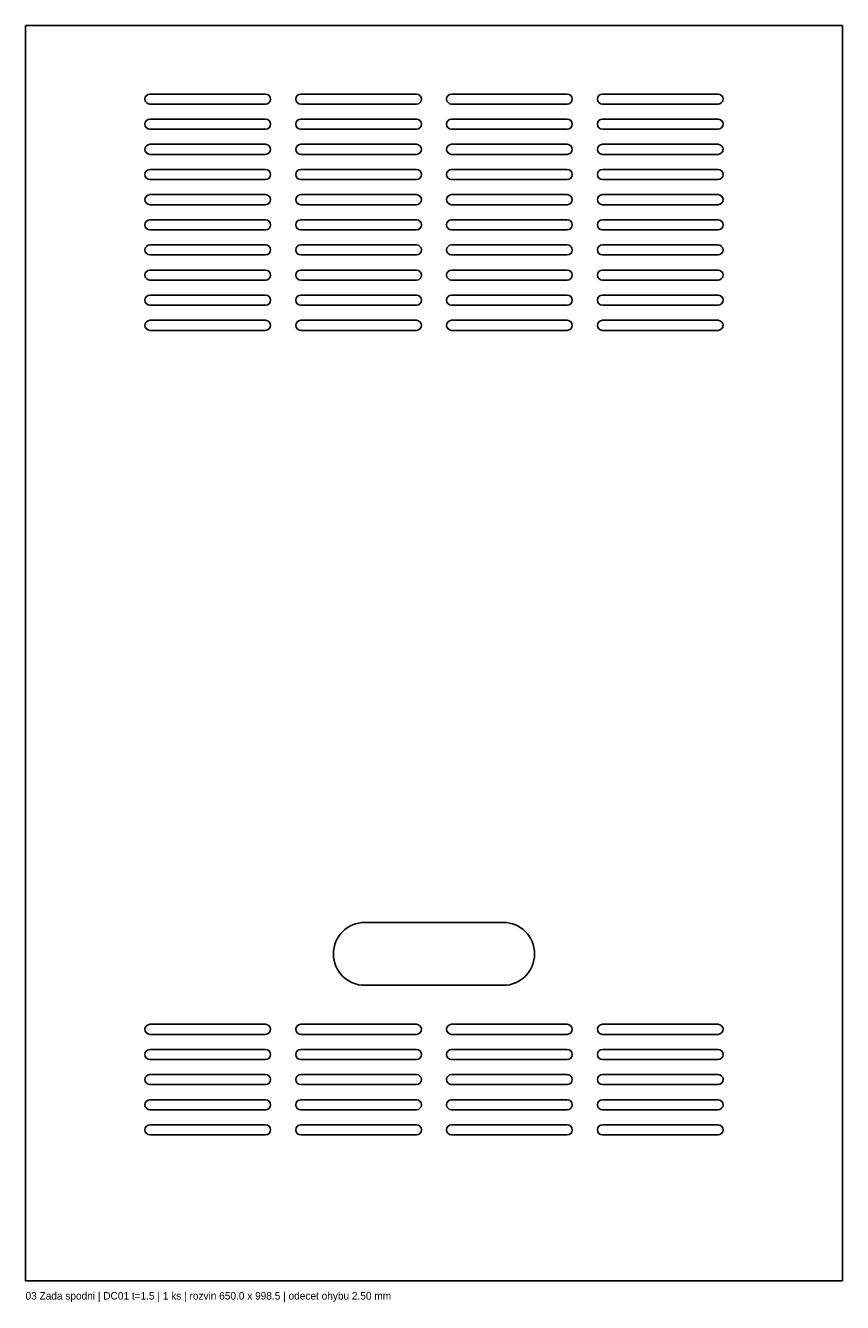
# Model space of a CAD drawing. Header units: millimetres. Extents: x 0 to 650, y -17 to 998.
import ezdxf

# ---------------------------------------------------------------- set-up
doc = ezdxf.new("R2010")
doc.units = ezdxf.units.MM
doc.layers.add('CUT', color=7, linetype='CONTINUOUS')
doc.layers.add('TEXT', color=3, linetype='CONTINUOUS')

msp = doc.modelspace()

# ---------------------------------------------------------------- linework, layer by layer
at = {"layer": 'CUT'}
for p, q in [((0, 0), (0, 998.5)), ((0, 998.5), (650, 998.5)), ((650, 998.5), (650, 0)), ((191, 944), (99, 944)), ((99, 936), (191, 936)), ((311, 944), (219, 944)), ((219, 936), (311, 936)), ((431, 944), (339, 944)), ((339, 936), (431, 936)), ((551, 944), (459, 944)), ((459, 936), (551, 936)), ((191, 924), (99, 924)), ((99, 916), (191, 916)), ((311, 924), (219, 924)), ((219, 916), (311, 916)), ((431, 924), (339, 924)), ((339, 916), (431, 916)), ((551, 924), (459, 924)), ((459, 916), (551, 916)), ((191, 904), (99, 904)), ((99, 896), (191, 896)), ((311, 904), (219, 904)), ((219, 896), (311, 896)), ((431, 904), (339, 904)), ((339, 896), (431, 896)), ((551, 904), (459, 904)), ((459, 896), (551, 896)), ((191, 884), (99, 884)), ((311, 884), (219, 884)), ((431, 884), (339, 884)), ((551, 884), (459, 884)), ((99, 876), (191, 876)), ((219, 876), (311, 876)), ((339, 876), (431, 876)), ((459, 876), (551, 876)), ((191, 864), (99, 864)), ((311, 864), (219, 864)), ((431, 864), (339, 864)), ((551, 864), (459, 864)), ((99, 856), (191, 856)), ((219, 856), (311, 856)), ((339, 856), (431, 856)), ((459, 856), (551, 856)), ((191, 844), (99, 844)), ((311, 844), (219, 844)), ((431, 844), (339, 844)), ((551, 844), (459, 844)), ((99, 836), (191, 836)), ((219, 836), (311, 836)), ((339, 836), (431, 836)), ((459, 836), (551, 836)), ((191, 824), (99, 824)), ((311, 824), (219, 824)), ((431, 824), (339, 824)), ((551, 824), (459, 824)), ((99, 816), (191, 816)), ((219, 816), (311, 816)), ((339, 816), (431, 816)), ((459, 816), (551, 816)), ((191, 804), (99, 804)), ((311, 804), (219, 804)), ((431, 804), (339, 804)), ((551, 804), (459, 804)), ((99, 796), (191, 796)), ((219, 796), (311, 796)), ((339, 796), (431, 796)), ((459, 796), (551, 796)), ((191, 784), (99, 784)), ((311, 784), (219, 784)), ((431, 784), (339, 784)), ((551, 784), (459, 784)), ((99, 776), (191, 776)), ((219, 776), (311, 776)), ((339, 776), (431, 776)), ((459, 776), (551, 776)), ((191, 764), (99, 764)), ((311, 764), (219, 764)), ((431, 764), (339, 764)), ((551, 764), (459, 764)), ((99, 756), (191, 756)), ((219, 756), (311, 756)), ((339, 756), (431, 756)), ((459, 756), (551, 756)), ((380, 285), (270, 285)), ((270, 235), (380, 235)), ((191, 204), (99, 204)), ((311, 204), (219, 204)), ((431, 204), (339, 204)), ((551, 204), (459, 204)), ((99, 196), (191, 196)), ((219, 196), (311, 196)), ((339, 196), (431, 196)), ((459, 196), (551, 196)), ((191, 184), (99, 184)), ((311, 184), (219, 184)), ((431, 184), (339, 184)), ((551, 184), (459, 184)), ((99, 176), (191, 176)), ((219, 176), (311, 176)), ((339, 176), (431, 176)), ((459, 176), (551, 176)), ((191, 164), (99, 164)), ((311, 164), (219, 164)), ((431, 164), (339, 164)), ((551, 164), (459, 164)), ((99, 156), (191, 156)), ((219, 156), (311, 156)), ((339, 156), (431, 156)), ((459, 156), (551, 156)), ((191, 144), (99, 144)), ((311, 144), (219, 144)), ((431, 144), (339, 144)), ((551, 144), (459, 144)), ((99, 136), (191, 136)), ((219, 136), (311, 136)), ((339, 136), (431, 136)), ((459, 136), (551, 136)), ((191, 124), (99, 124)), ((311, 124), (219, 124)), ((431, 124), (339, 124)), ((551, 124), (459, 124)), ((99, 116), (191, 116)), ((219, 116), (311, 116)), ((339, 116), (431, 116)), ((459, 116), (551, 116)), ((650, 0), (0, 0))]:
    msp.add_line(p, q, dxfattribs=at)
for centre, radius, start, end in [((99, 940), 4, 90, 270), ((191, 940), 4, -90, 90), ((219, 940), 4, 90, 270), ((311, 940), 4, -90, 90), ((339, 940), 4, 90, 270), ((431, 940), 4, -90, 90), ((459, 940), 4, 90, 270), ((551, 940), 4, -90, 90), ((99, 920), 4, 90, 270), ((191, 920), 4, -90, 90), ((219, 920), 4, 90, 270), ((311, 920), 4, -90, 90), ((339, 920), 4, 90, 270), ((431, 920), 4, -90, 90), ((459, 920), 4, 90, 270), ((551, 920), 4, -90, 90), ((99, 900), 4, 90, 270), ((191, 900), 4, -90, 90), ((219, 900), 4, 90, 270), ((311, 900), 4, -90, 90), ((339, 900), 4, 90, 270), ((431, 900), 4, -90, 90), ((459, 900), 4, 90, 270), ((551, 900), 4, -90, 90), ((99, 880), 4, 90, 270), ((191, 880), 4, -90, 90), ((219, 880), 4, 90, 270), ((311, 880), 4, -90, 90), ((339, 880), 4, 90, 270), ((431, 880), 4, -90, 90), ((459, 880), 4, 90, 270), ((551, 880), 4, -90, 90), ((99, 860), 4, 90, 270), ((191, 860), 4, -90, 90), ((219, 860), 4, 90, 270), ((311, 860), 4, -90, 90), ((339, 860), 4, 90, 270), ((431, 860), 4, -90, 90), ((459, 860), 4, 90, 270), ((551, 860), 4, -90, 90), ((99, 840), 4, 90, 270), ((191, 840), 4, -90, 90), ((219, 840), 4, 90, 270), ((311, 840), 4, -90, 90), ((339, 840), 4, 90, 270), ((431, 840), 4, -90, 90), ((459, 840), 4, 90, 270), ((551, 840), 4, -90, 90), ((99, 820), 4, 90, 270), ((191, 820), 4, -90, 90), ((219, 820), 4, 90, 270), ((311, 820), 4, -90, 90), ((339, 820), 4, 90, 270), ((431, 820), 4, -90, 90), ((459, 820), 4, 90, 270), ((551, 820), 4, -90, 90), ((99, 800), 4, 90, 270), ((191, 800), 4, -90, 90), ((219, 800), 4, 90, 270), ((311, 800), 4, -90, 90), ((339, 800), 4, 90, 270), ((431, 800), 4, -90, 90), ((459, 800), 4, 90, 270), ((551, 800), 4, -90, 90), ((99, 780), 4, 90, 270), ((191, 780), 4, -90, 90), ((219, 780), 4, 90, 270), ((311, 780), 4, -90, 90), ((339, 780), 4, 90, 270), ((431, 780), 4, -90, 90), ((459, 780), 4, 90, 270), ((551, 780), 4, -90, 90), ((99, 760), 4, 90, 270), ((191, 760), 4, -90, 90), ((219, 760), 4, 90, 270), ((311, 760), 4, -90, 90), ((339, 760), 4, 90, 270), ((431, 760), 4, -90, 90), ((459, 760), 4, 90, 270), ((551, 760), 4, -90, 90), ((270, 260), 25, 90, 270), ((380, 260), 25, -90, 90), ((99, 200), 4, 90, 270), ((191, 200), 4, -90, 90), ((219, 200), 4, 90, 270), ((311, 200), 4, -90, 90), ((339, 200), 4, 90, 270), ((431, 200), 4, -90, 90), ((459, 200), 4, 90, 270), ((551, 200), 4, -90, 90), ((99, 180), 4, 90, 270), ((191, 180), 4, -90, 90), ((219, 180), 4, 90, 270), ((311, 180), 4, -90, 90), ((339, 180), 4, 90, 270), ((431, 180), 4, -90, 90), ((459, 180), 4, 90, 270), ((551, 180), 4, -90, 90), ((99, 160), 4, 90, 270), ((191, 160), 4, -90, 90), ((219, 160), 4, 90, 270), ((311, 160), 4, -90, 90), ((339, 160), 4, 90, 270), ((431, 160), 4, -90, 90), ((459, 160), 4, 90, 270), ((551, 160), 4, -90, 90), ((99, 140), 4, 90, 270), ((191, 140), 4, -90, 90), ((219, 140), 4, 90, 270), ((311, 140), 4, -90, 90), ((339, 140), 4, 90, 270), ((431, 140), 4, -90, 90), ((459, 140), 4, 90, 270), ((551, 140), 4, -90, 90), ((99, 120), 4, 90, 270), ((191, 120), 4, -90, 90), ((219, 120), 4, 90, 270), ((311, 120), 4, -90, 90), ((339, 120), 4, 90, 270), ((431, 120), 4, -90, 90), ((459, 120), 4, 90, 270), ((551, 120), 4, -90, 90)]:
    msp.add_arc(centre, radius, start, end, dxfattribs=at)

# ---------------------------------------------------------------- texts
at = {"layer": 'TEXT'}
msp.add_text('03 Zada spodni | DC01 t=1.5 | 1 ks | rozvin 650.0 x 998.5 | odecet ohybu 2.50 mm', height=6, dxfattribs=at).set_placement((0, -15))

doc.saveas('drawing.dxf')
